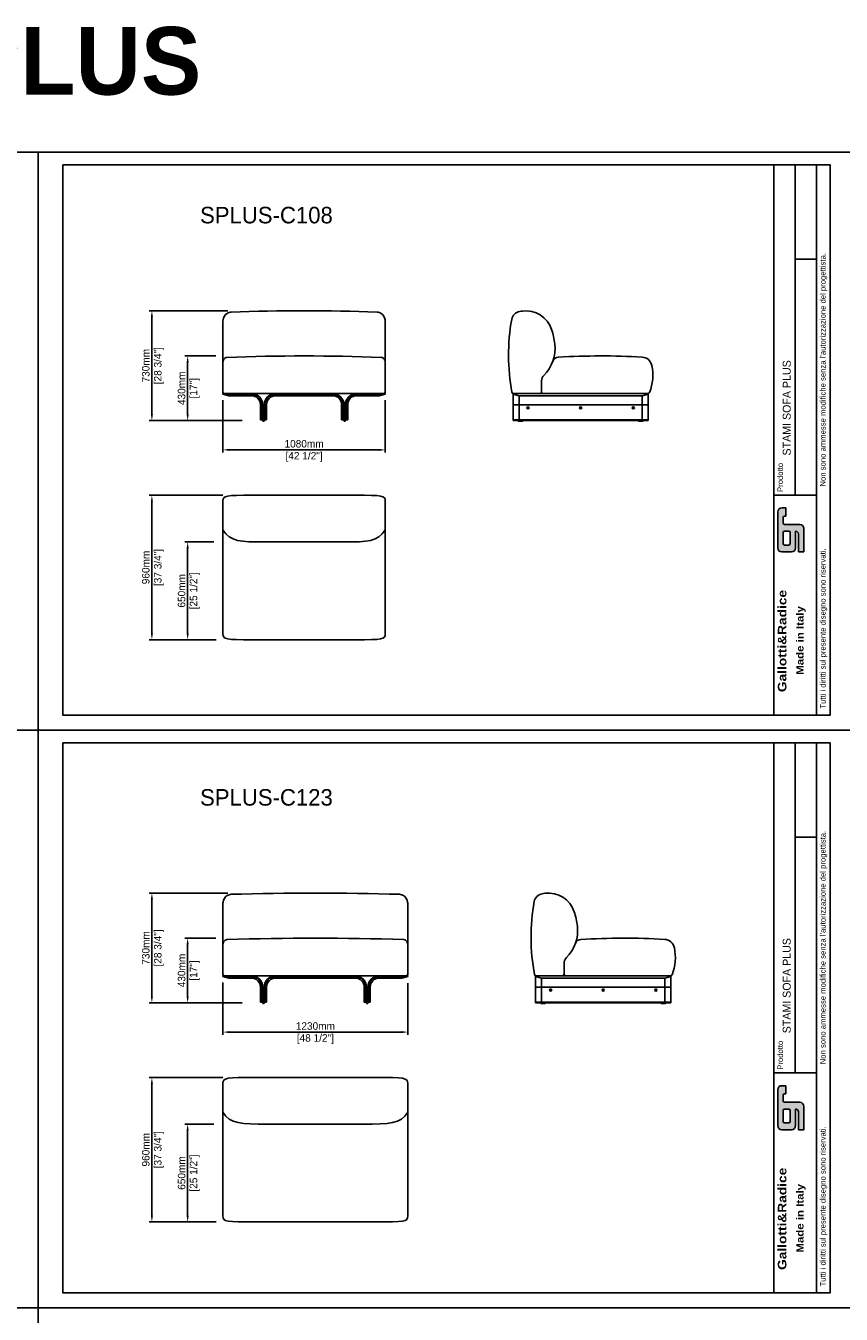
# Model space of a CAD drawing. Header units: millimetres. Extents: x 72 to 27239, y 11 to 18555.
# Tile 4 of 9: x 5422 to 10847, y 9988 to 18555. Entities that reach past the tile are written whole.
import ezdxf

# ---------------------------------------------------------------- set-up
doc = ezdxf.new("R2010")
doc.units = ezdxf.units.MM
doc.header["$LTSCALE"] = 7.5
doc.header["$PDSIZE"] = -1
doc.linetypes.add('SLD-Solid', pattern=[0])
doc.layers.get('Defpoints').update_dxf_attribs({"color": 8})
doc.layers.add('QUOTE', color=7, linetype='Continuous')
doc.styles.get("Standard").update_dxf_attribs({"font": 'GOTHIC.TTF'})
doc.dimstyles.new('Prodotti USA', dxfattribs={"dimtxt": 50, "dimasz": 42, "dimexe": 18, "dimexo": 45, "dimgap": 14, "dimtad": 1, "dimzin": 12, "dimtxsty": 'Standard', "dimcen": 2.5, "dimclrd": 252, "dimclre": 252, "dimclrt": 252, "dimadec": 0, "dimazin": 3, "dimtfac": 1, "dimtmove": 0, "dimatfit": 3, "dimfxl": 1, "dimarcsym": 0})

# ---------------------------------------------------------------- blocks, each defined once
blk = doc.blocks.new('BASE MODULARE - PIEDINO - FRONTE')
for p, q in [((0, 169), (0, 184)), ((190, 184), (0, 184)), ((540, 179), (540, 184))]:
    blk.add_line(p, q)
at = {"color": 7, "linetype": 'SLD-Solid', "lineweight": 25}
for p, q in [((0, 179), (190, 179)), ((350, 184), (540, 184)), ((540, 179), (350, 179)), ((540, 179), (500, 169)), ((190, 169), (0, 169)), ((250, 9), (250, 109)), ((260, 109), (260, 9)), ((265, 109), (265, 4)), ((265, 109), (275, 109)), ((275, 109), (275, 4)), ((280, 109), (280, 9)), ((290, 9), (290, 109)), ((350, 169), (500, 169)), ((260, 9), (250, 9)), ((265, 9), (260, 9)), ((265, 29), (275, 29)), ((265, 4), (275, 4)), ((266, 1), (266, 3.5)), ((273, 0), (267, 0)), ((274, 3.5), (274, 1)), ((275, 9), (290, 9))]:
    blk.add_line(p, q, dxfattribs=at)
at = {"color": 8, "linetype": 'SLD-Solid', "lineweight": 25}
for p, q in [((190, 169), (190, 179)), ((350, 169), (350, 179)), ((250, 109), (260, 109)), ((290, 109), (280, 109))]:
    blk.add_line(p, q, dxfattribs=at)
at = {"color": 7, "linetype": 'SLD-Solid', "lineweight": 25}
for centre, radius, start, end in [((190, 109), 75, 0, 90), ((190, 109), 70, 0, 90), ((350, 109), 75, 90, 180), ((350, 109), 70, 90, 180), ((190, 109), 60, 0, 90), ((350, 109), 60, 90, 180), ((266.5, 3.5), 0.5, 90, 180), ((267, 1), 1, 180, 270), ((273, 1), 1, 270, 0), ((273.5, 3.5), 0.5, 0, 90)]:
    blk.add_arc(centre, radius, start, end, dxfattribs=at)
blk = doc.blocks.new('123 CENTRALE')
for p, q in [((0, 474.2), (0, 10)), ((1230, 474.2), (1230, 10)), ((10, 0), (1220, 0))]:
    blk.add_line(p, q)
for centre, radius, start, end in [((56.1, 491.5), 50, 91.74429, 123.82004), ((615, -17862.9), 18412.9, 88.25571, 91.74429), ((1173.9, 491.5), 50, 56.17996, 88.25571), ((45, 205), 45, 148.94332, 180), ((27.9, 215.3), 25, 91.88953, 148.94332), ((615, -17581.7), 17831.7, 88.11047, 91.88953), ((1202.1, 215.3), 25, 31.05668, 88.11047), ((1185, 205), 45, 0, 31.05668), ((10, 10), 10, 180, 270), ((1220, 10), 10, 270, 0)]:
    blk.add_arc(centre, radius, start, end)
for points in [[(0, 474.2), (0, 479.5), (0.4, 484.5), (1.1, 489.2), (4.1, 508.3), (13.1, 522.9), (28.2, 533)], [(1230, 474.2), (1230, 479.5), (1229.6, 484.5), (1228.9, 489.2), (1225.9, 508.3), (1216.9, 522.9), (1201.8, 533)]]:
    blk.add_open_spline(points, degree=3, knots=[0, 0, 0, 0, 0.1044154, 0.1044154, 0.1044154, 0.5266354, 0.5266354, 0.5266354, 0.5266354])
blk = doc.blocks.new('108 CENTRALE')
for p, q in [((0, 474.2), (0, 10)), ((1080, 474.2), (1080, 10)), ((10, 0), (1070, 0))]:
    blk.add_line(p, q)
for centre, radius, start, end in [((56.1, 491.5), 50, 92.0147, 123.82311), ((540, -13265.8), 13815.8, 87.9853, 92.0147), ((1023.9, 491.5), 50, 56.17689, 87.9853), ((45, 205), 45, 148.94431, 180), ((27.9, 215.3), 25, 92.16625, 148.94431), ((540, -13323.8), 13573.8, 87.83375, 92.16625), ((1052.1, 215.3), 25, 31.05569, 87.83375), ((1035, 205), 45, 0, 31.05569), ((10, 10), 10, 180, 270), ((1070, 10), 10, 270, 0)]:
    blk.add_arc(centre, radius, start, end)
for points in [[(0, 474.2), (0, 479.5), (0.4, 484.5), (1.1, 489.2), (4.1, 508.3), (13.1, 522.9), (28.2, 533)], [(1080, 474.2), (1080, 479.5), (1079.6, 484.5), (1078.9, 489.2), (1075.9, 508.3), (1066.9, 522.9), (1051.8, 533)]]:
    blk.add_open_spline(points, degree=3, knots=[0, 0, 0, 0, 0.1044154, 0.1044154, 0.1044154, 0.5266064, 0.5266064, 0.5266064, 0.5266064])
blk = doc.blocks.new('A$C41b7ccac')
for p, q in [((209.7, 0), (32.9, 0)), ((219.7, 10), (219.7, 84.8))]:
    blk.add_line(p, q)
for centre, radius, start, end in [((85.3, 481.6), 65, 100.1903, 169.74004), ((142.3, 164.7), 387, 97.38532, 100.1903), ((115.7, 370), 180, 18.17427, 97.38532), ((1335.1, 255.4), 1335.1, 169.74004, 190.67404), ((-191.9, 269), 503.7, 6.85919, 18.17427), ((60, 299.3), 250, 314.33792, 6.85919), ((269.7, 84.8), 50, 134.33792, 180), ((32.9, 10), 10, 190.71174, 270), ((209.7, 10), 10, 270, 0)]:
    blk.add_arc(centre, radius, start, end)
blk = doc.blocks.new('A$C73b192aa')
at = {"color": 7, "linetype": 'SLD-Solid', "lineweight": 25}
for p, q in [((30, 109), (30, 184)), ((930, 109), (930, 184)), ((30, 9), (30, 109)), ((930, 9), (930, 109)), ((30, 9), (930, 9)), ((65, 1), (65, 3.5)), ((94, 0), (66, 0)), ((95, 3.5), (95, 1)), ((865, 3.5), (865, 1)), ((866, 0), (894, 0)), ((895, 1), (895, 3.5))]:
    blk.add_line(p, q, dxfattribs=at)
for p, q in [((30, 184), (930, 184)), ((70, 169), (30, 179)), ((930, 179), (890, 169)), ((930, 184), (930, 184)), ((70, 169), (890, 169)), ((123, 89.7), (137, 89.7)), ((123, 88.3), (137, 88.3)), ((473, 89.7), (487, 89.7)), ((473, 88.3), (487, 88.3)), ((823, 89.7), (837, 89.7)), ((823, 88.3), (837, 88.3)), ((30, 9), (30, 4)), ((30, 4), (930, 4)), ((930, 9), (930, 4))]:
    blk.add_line(p, q)
at = {"color": 8, "linetype": 'SLD-Solid', "lineweight": 25}
for p, q in [((70, 109), (30, 109)), ((70, 109), (70, 169)), ((70, 109), (930, 109)), ((70, 9), (70, 109)), ((70, 109), (890, 109)), ((890, 169), (890, 109)), ((930, 109), (890, 109)), ((890, 109), (890, 9))]:
    blk.add_line(p, q, dxfattribs=at)
for centre in [(130, 89), (480, 89), (830, 89)]:
    blk.add_circle(centre, 7)
for centre, radius, start, end in [((613.5, -4325.6), 4759.6, 86.6845, 93.40703), ((333.1, 385.7), 40, 93.40703, 160.31758), ((884.8, 356.2), 70, 11.99647, 86.6845), ((646.7, 305.6), 313.4, 338.4214, 11.99647), ((229.7, 194), 10, 180, 270), ((928.8, 194), 10, 270, 338.4214)]:
    blk.add_arc(centre, radius, start, end)
at = {"color": 7, "linetype": 'SLD-Solid', "lineweight": 25}
for centre, radius, start, end in [((65.5, 3.5), 0.5, 90, 180), ((66, 1), 1, 180, 270), ((94, 1), 1, 270, 0), ((94.5, 3.5), 0.5, 0, 90), ((865.5, 3.5), 0.5, 90, 180), ((866, 1), 1, 180, 270), ((894, 1), 1, 270, 0), ((894.5, 3.5), 0.5, 0, 90)]:
    blk.add_arc(centre, radius, start, end, dxfattribs=at)
blk.add_blockref('A$C41b7ccac', (0, 184))
blk = doc.blocks.new('*D50')
at = {"layer": 'Defpoints', "color": 0, "transparency": 16777216}
for p in [(6811.3, 16659.9), (6261.4, 15929.8), (6902.2, 15929.8)]:
    blk.add_point(p, dxfattribs=at)
at = {"layer": 'QUOTE', "color": 252, "lineweight": -2, "transparency": 16777216}
for p, q in [((6766.3, 16659.9), (6243.4, 16659.9)), ((6261.4, 16617.9), (6261.4, 15971.8)), ((6857.2, 15929.8), (6243.4, 15929.8))]:
    blk.add_line(p, q, dxfattribs=at)
at = {"layer": 'QUOTE', "color": 252, "transparency": 16777216}
for points in [[(6254.4, 16617.9), (6268.4, 16617.9), (6261.4, 16659.9)], [(6254.4, 15971.8), (6268.4, 15971.8), (6261.4, 15929.8)]]:
    blk.add_solid(points, dxfattribs=at)
at = {"layer": 'QUOTE', "color": 252, "lineweight": 5, "transparency": 16777216, "char_height": 50, "attachment_point": 5, "rotation": 90}
for s, insert in [('730mm', (6221.1, 16294.8)), ('[28 3/4"]', (6307.8, 16294.8))]:
    blk.add_mtext(s, dxfattribs=dict(at, insert=insert))
blk = doc.blocks.new('*D51')
at = {"layer": 'Defpoints', "color": 0, "transparency": 16777216}
for p in [(6733.7, 16109.8), (7813.7, 16109.8), (7813.7, 15735.2)]:
    blk.add_point(p, dxfattribs=at)
at = {"layer": 'QUOTE', "color": 252, "lineweight": -2, "transparency": 16777216}
for p, q in [((6733.7, 16064.8), (6733.7, 15717.2)), ((7813.7, 16064.8), (7813.7, 15717.2)), ((6775.7, 15735.2), (7771.7, 15735.2))]:
    blk.add_line(p, q, dxfattribs=at)
at = {"layer": 'QUOTE', "color": 252, "transparency": 16777216}
for points in [[(6775.7, 15742.2), (6775.7, 15728.2), (6733.7, 15735.2)], [(7771.7, 15742.2), (7771.7, 15728.2), (7813.7, 15735.2)]]:
    blk.add_solid(points, dxfattribs=at)
at = {"layer": 'QUOTE', "color": 252, "lineweight": 5, "transparency": 16777216, "char_height": 50, "attachment_point": 5}
for s, insert in [('1080mm', (7273.7, 15775.5)), ('[42 1/2"]', (7273.7, 15688.8))]:
    blk.add_mtext(s, dxfattribs=dict(at, insert=insert))
blk = doc.blocks.new('*D52')
at = {"layer": 'Defpoints', "color": 0, "transparency": 16777216}
for p in [(6732.2, 16359.8), (6499.3, 15929.8), (6907.2, 15929.8)]:
    blk.add_point(p, dxfattribs=at)
at = {"layer": 'QUOTE', "color": 252, "lineweight": -2, "transparency": 16777216}
for p, q in [((6687.2, 16359.8), (6481.3, 16359.8)), ((6499.3, 16317.8), (6499.3, 15971.8)), ((6862.2, 15929.8), (6481.3, 15929.8))]:
    blk.add_line(p, q, dxfattribs=at)
at = {"layer": 'QUOTE', "color": 252, "transparency": 16777216}
for points in [[(6492.3, 16317.8), (6506.3, 16317.8), (6499.3, 16359.8)], [(6492.3, 15971.8), (6506.3, 15971.8), (6499.3, 15929.8)]]:
    blk.add_solid(points, dxfattribs=at)
at = {"layer": 'QUOTE', "color": 252, "lineweight": 5, "transparency": 16777216, "char_height": 50, "attachment_point": 5, "rotation": 90}
for s, insert in [('430mm', (6459.1, 16144.8)), ('[17"]', (6545.7, 16144.8))]:
    blk.add_mtext(s, dxfattribs=dict(at, insert=insert))
blk = doc.blocks.new('*D53')
at = {"layer": 'Defpoints', "color": 0, "transparency": 16777216}
for p in [(6777.2, 15433.2), (6261.4, 14473.2), (6735, 14473.2)]:
    blk.add_point(p, dxfattribs=at)
at = {"layer": 'QUOTE', "color": 252, "lineweight": -2, "transparency": 16777216}
for p, q in [((6732.2, 15433.2), (6243.4, 15433.2)), ((6261.4, 15391.2), (6261.4, 14515.2)), ((6690, 14473.2), (6243.4, 14473.2))]:
    blk.add_line(p, q, dxfattribs=at)
at = {"layer": 'QUOTE', "color": 252, "transparency": 16777216}
for points in [[(6254.4, 15391.2), (6268.4, 15391.2), (6261.4, 15433.2)], [(6254.4, 14515.2), (6268.4, 14515.2), (6261.4, 14473.2)]]:
    blk.add_solid(points, dxfattribs=at)
at = {"layer": 'QUOTE', "color": 252, "lineweight": 5, "transparency": 16777216, "char_height": 50, "attachment_point": 5, "rotation": 90}
for s, insert in [('[37 3/4"]', (6307.8, 14953.2)), ('960mm', (6221.1, 14953.2))]:
    blk.add_mtext(s, dxfattribs=dict(at, insert=insert))
blk = doc.blocks.new('*D54')
at = {"layer": 'Defpoints', "color": 0, "transparency": 16777216}
for p in [(6718.7, 15123.2), (6499.3, 14473.2), (6734.1, 14473.2)]:
    blk.add_point(p, dxfattribs=at)
at = {"layer": 'QUOTE', "color": 252, "lineweight": -2, "transparency": 16777216}
for p, q in [((6673.7, 15123.2), (6481.3, 15123.2)), ((6499.3, 15081.2), (6499.3, 14515.2)), ((6689.1, 14473.2), (6481.3, 14473.2))]:
    blk.add_line(p, q, dxfattribs=at)
at = {"layer": 'QUOTE', "color": 252, "transparency": 16777216}
for points in [[(6492.3, 15081.2), (6506.3, 15081.2), (6499.3, 15123.2)], [(6492.3, 14515.2), (6506.3, 14515.2), (6499.3, 14473.2)]]:
    blk.add_solid(points, dxfattribs=at)
at = {"layer": 'QUOTE', "color": 252, "lineweight": 5, "transparency": 16777216, "char_height": 50, "attachment_point": 5, "rotation": 90}
for s, insert in [('650mm', (6459.1, 14798.2)), ('[25 1/2"]', (6545.7, 14798.2))]:
    blk.add_mtext(s, dxfattribs=dict(at, insert=insert))
blk = doc.blocks.new('*D55')
at = {"layer": 'Defpoints', "color": 0, "transparency": 16777216}
for p in [(6811.3, 12788.6), (6261.4, 12058.6), (6902.2, 12058.6)]:
    blk.add_point(p, dxfattribs=at)
at = {"layer": 'QUOTE', "color": 252, "lineweight": -2, "transparency": 16777216}
for p, q in [((6766.3, 12788.6), (6243.4, 12788.6)), ((6261.4, 12746.6), (6261.4, 12100.6)), ((6857.2, 12058.6), (6243.4, 12058.6))]:
    blk.add_line(p, q, dxfattribs=at)
at = {"layer": 'QUOTE', "color": 252, "transparency": 16777216}
for points in [[(6254.4, 12746.6), (6268.4, 12746.6), (6261.4, 12788.6)], [(6254.4, 12100.6), (6268.4, 12100.6), (6261.4, 12058.6)]]:
    blk.add_solid(points, dxfattribs=at)
at = {"layer": 'QUOTE', "color": 252, "lineweight": 5, "transparency": 16777216, "char_height": 50, "attachment_point": 5, "rotation": 90}
for s, insert in [('730mm', (6221.1, 12423.6)), ('[28 3/4"]', (6307.8, 12423.6))]:
    blk.add_mtext(s, dxfattribs=dict(at, insert=insert))
blk = doc.blocks.new('*D56')
at = {"layer": 'Defpoints', "color": 0, "transparency": 16777216}
for p in [(6733.7, 12238.6), (7963.7, 12233.6), (7963.7, 11864)]:
    blk.add_point(p, dxfattribs=at)
at = {"layer": 'QUOTE', "color": 252, "lineweight": -2, "transparency": 16777216}
for p, q in [((6733.7, 12193.6), (6733.7, 11846)), ((7963.7, 12188.6), (7963.7, 11846)), ((6775.7, 11864), (7921.7, 11864))]:
    blk.add_line(p, q, dxfattribs=at)
at = {"layer": 'QUOTE', "color": 252, "transparency": 16777216}
for points in [[(6775.7, 11871), (6775.7, 11857), (6733.7, 11864)], [(7921.7, 11871), (7921.7, 11857), (7963.7, 11864)]]:
    blk.add_solid(points, dxfattribs=at)
at = {"layer": 'QUOTE', "color": 252, "lineweight": 5, "transparency": 16777216, "char_height": 50, "attachment_point": 5}
for s, insert in [('1230mm', (7348.7, 11904.2)), ('[48 1/2"]', (7348.7, 11817.6))]:
    blk.add_mtext(s, dxfattribs=dict(at, insert=insert))
blk = doc.blocks.new('*D57')
at = {"layer": 'Defpoints', "color": 0, "transparency": 16777216}
for p in [(6732.2, 12488.6), (6499.3, 12058.6), (6907.2, 12058.6)]:
    blk.add_point(p, dxfattribs=at)
at = {"layer": 'QUOTE', "color": 252, "lineweight": -2, "transparency": 16777216}
for p, q in [((6687.2, 12488.6), (6481.3, 12488.6)), ((6499.3, 12446.6), (6499.3, 12100.6)), ((6862.2, 12058.6), (6481.3, 12058.6))]:
    blk.add_line(p, q, dxfattribs=at)
at = {"layer": 'QUOTE', "color": 252, "transparency": 16777216}
for points in [[(6492.3, 12446.6), (6506.3, 12446.6), (6499.3, 12488.6)], [(6492.3, 12100.6), (6506.3, 12100.6), (6499.3, 12058.6)]]:
    blk.add_solid(points, dxfattribs=at)
at = {"layer": 'QUOTE', "color": 252, "lineweight": 5, "transparency": 16777216, "char_height": 50, "attachment_point": 5, "rotation": 90}
for s, insert in [('430mm', (6459.1, 12273.6)), ('[17"]', (6545.7, 12273.6))]:
    blk.add_mtext(s, dxfattribs=dict(at, insert=insert))
blk = doc.blocks.new('*D58')
at = {"layer": 'Defpoints', "color": 0, "transparency": 16777216}
for p in [(6777.2, 11561.9), (6261.4, 10601.9), (6735, 10601.9)]:
    blk.add_point(p, dxfattribs=at)
at = {"layer": 'QUOTE', "color": 252, "lineweight": -2, "transparency": 16777216}
for p, q in [((6732.2, 11561.9), (6243.4, 11561.9)), ((6261.4, 11519.9), (6261.4, 10643.9)), ((6690, 10601.9), (6243.4, 10601.9))]:
    blk.add_line(p, q, dxfattribs=at)
at = {"layer": 'QUOTE', "color": 252, "transparency": 16777216}
for points in [[(6254.4, 11519.9), (6268.4, 11519.9), (6261.4, 11561.9)], [(6254.4, 10643.9), (6268.4, 10643.9), (6261.4, 10601.9)]]:
    blk.add_solid(points, dxfattribs=at)
at = {"layer": 'QUOTE', "color": 252, "lineweight": 5, "transparency": 16777216, "char_height": 50, "attachment_point": 5, "rotation": 90}
for s, insert in [('960mm', (6221.1, 11081.9)), ('[37 3/4"]', (6307.8, 11081.9))]:
    blk.add_mtext(s, dxfattribs=dict(at, insert=insert))
blk = doc.blocks.new('*D59')
at = {"layer": 'Defpoints', "color": 0, "transparency": 16777216}
for p in [(6718.7, 11251.9), (6499.3, 10601.9), (6734.1, 10601.9)]:
    blk.add_point(p, dxfattribs=at)
at = {"layer": 'QUOTE', "color": 252, "lineweight": -2, "transparency": 16777216}
for p, q in [((6673.7, 11251.9), (6481.3, 11251.9)), ((6499.3, 11209.9), (6499.3, 10643.9)), ((6689.1, 10601.9), (6481.3, 10601.9))]:
    blk.add_line(p, q, dxfattribs=at)
at = {"layer": 'QUOTE', "color": 252, "transparency": 16777216}
for points in [[(6492.3, 11209.9), (6506.3, 11209.9), (6499.3, 11251.9)], [(6492.3, 10643.9), (6506.3, 10643.9), (6499.3, 10601.9)]]:
    blk.add_solid(points, dxfattribs=at)
at = {"layer": 'QUOTE', "color": 252, "lineweight": 5, "transparency": 16777216, "char_height": 50, "attachment_point": 5, "rotation": 90}
for s, insert in [('[25 1/2"]', (6545.7, 10926.9)), ('650mm', (6459.1, 10926.9))]:
    blk.add_mtext(s, dxfattribs=dict(at, insert=insert))
blk = doc.blocks.new('C108')
for p, q in [((0, 930), (0.6, 930)), ((0, 40), (0, 930)), ((1079.4, 930), (1080, 930)), ((1080, 30), (1080, 930)), ((1080, 40), (1080, 920)), ((0, 30), (0.6, 30)), ((1079.4, 30), (1080, 30))]:
    blk.add_line(p, q)
for points in [[(0, 920), (0, 960), (40, 960), (1040, 960), (1080, 960), (1080, 920)], [(0, 730), (50, 650), (190, 650), (890, 650), (1030, 650), (1080, 730)], [(0, 40), (0, 0), (40, 0), (1040, 0), (1080, 0), (1080, 40)]]:
    blk.add_open_spline(points, degree=3)
blk = doc.blocks.new('C123')
for p, q in [((0, 930), (0.6, 930)), ((0, 40), (0, 930)), ((1229.4, 930), (1230, 930)), ((1230, 40), (1230, 920)), ((0, 30), (0.6, 30)), ((1229.4, 30), (1230, 30))]:
    blk.add_line(p, q)
for points in [[(0, 920), (0, 960), (40, 960), (1190, 960), (1230, 960), (1230, 920)], [(0, 730), (50, 650), (190, 650), (1040, 650), (1180, 650), (1230, 730)], [(0, 40), (0, 0), (40, 0), (1190, 0), (1230, 0), (1230, 40)]]:
    blk.add_open_spline(points, degree=3)

msp = doc.modelspace()

# ---------------------------------------------------------------- hatches: boundary and pattern name
h = msp.add_hatch(color=256)
h.paths.add_polyline_path([(10469.881, 15239.874, -0.41421356), (10460.734, 15249.022), (10460.734, 15285.61, -0.41421356), (10469.881, 15294.757), (10479.028, 15294.757), (10479.028, 15349.64), (10451.587, 15349.64, 0.41421356), (10424.146, 15322.198), (10424.146, 15084.373, 0.41421356), (10451.587, 15056.932), (10515.617, 15056.932, 0.41421356), (10543.058, 15084.373), (10543.058, 15194.139, -0.41421356), (10561.352, 15175.845), (10561.352, 15056.932), (10597.941, 15056.932), (10597.941, 15212.433, 0.41421356), (10570.5, 15239.874)])
h.paths.add_polyline_path([(10497.323, 15194.139, -0.41421356), (10506.47, 15184.992), (10506.47, 15111.815, -0.41421356), (10497.323, 15102.668), (10469.881, 15102.668, -0.41421356), (10460.734, 15111.815), (10460.734, 15184.992, -0.41421356), (10469.881, 15194.139)], flags=16)
h = msp.add_hatch(color=256)
h.paths.add_polyline_path([(10469.881, 11398.085, -0.41421356), (10460.734, 11407.232), (10460.734, 11443.82, -0.41421356), (10469.881, 11452.968), (10479.028, 11452.968), (10479.028, 11507.85), (10451.587, 11507.85, 0.41421356), (10424.146, 11480.409), (10424.146, 11242.584, 0.41421356), (10451.587, 11215.142), (10515.617, 11215.142, 0.41421356), (10543.058, 11242.584), (10543.058, 11352.349, -0.41421356), (10561.352, 11334.055), (10561.352, 11215.142), (10597.941, 11215.142), (10597.941, 11370.643, 0.41421356), (10570.5, 11398.085)])
h.paths.add_polyline_path([(10497.323, 11352.349, -0.41421356), (10506.47, 11343.202), (10506.47, 11270.025, -0.41421356), (10497.323, 11260.878), (10469.881, 11260.878, -0.41421356), (10460.734, 11270.025), (10460.734, 11343.202, -0.41421356), (10469.881, 11352.349)], flags=16)

# ---------------------------------------------------------------- linework, layer by layer
for p, q in [((10397.796, 17629.433), (10397.796, 15434.124)), ((10539.576, 17629.433), (10539.576, 15434.124)), ((10681.356, 15434.124), (10681.356, 17629.433)), ((10539.576, 17002.567), (10681.356, 17002.567)), ((10397.796, 15434.124), (10397.796, 13971.189)), ((10397.796, 15434.124), (10681.356, 15434.124)), ((10681.356, 13971.189), (10681.356, 15434.124)), ((10451.587, 15349.64), (10479.028, 15349.64)), ((10479.028, 15294.757), (10479.028, 15349.64)), ((10424.146, 15084.373), (10424.146, 15322.198)), ((10460.734, 15249.022), (10460.734, 15285.61)), ((10479.028, 15294.757), (10469.881, 15294.757)), ((10460.734, 15111.815), (10460.734, 15184.992)), ((10469.881, 15239.874), (10570.5, 15239.874)), ((10469.881, 15194.139), (10497.323, 15194.139)), ((10506.47, 15111.815), (10506.47, 15184.992)), ((10543.058, 15084.373), (10543.058, 15194.139)), ((10561.352, 15175.845), (10561.352, 15056.932)), ((10597.941, 15212.433), (10597.941, 15056.932)), ((10497.323, 15102.668), (10469.881, 15102.668)), ((10515.617, 15056.932), (10451.587, 15056.932)), ((10561.352, 15056.932), (10597.941, 15056.932)), ((10397.796, 13787.643), (10397.796, 11592.335)), ((10539.576, 13787.643), (10539.576, 11592.335)), ((10681.356, 11592.335), (10681.356, 13787.643)), ((10539.576, 13160.777), (10681.356, 13160.777)), ((7273.68, 12233.57), (7423.68, 12233.57)), ((10397.796, 11592.335), (10397.796, 10129.4)), ((10397.796, 11592.335), (10681.356, 11592.335)), ((10681.356, 10129.4), (10681.356, 11592.335)), ((10424.146, 11242.584), (10424.146, 11480.409)), ((10451.587, 11507.85), (10479.028, 11507.85)), ((10479.028, 11452.968), (10479.028, 11507.85)), ((10460.734, 11407.232), (10460.734, 11443.82)), ((10479.028, 11452.968), (10469.881, 11452.968)), ((10469.881, 11398.085), (10570.5, 11398.085)), ((10460.734, 11270.025), (10460.734, 11343.202)), ((10469.881, 11352.349), (10497.323, 11352.349)), ((10506.47, 11270.025), (10506.47, 11343.202)), ((10543.058, 11242.584), (10543.058, 11352.349)), ((10561.352, 11334.055), (10561.352, 11215.142)), ((10597.941, 11370.643), (10597.941, 11215.142)), ((10497.323, 11260.878), (10469.881, 11260.878)), ((10515.617, 11215.142), (10451.587, 11215.142)), ((10561.352, 11215.142), (10597.941, 11215.142))]:
    msp.add_line(p, q)
for points in [[(5670.153, 17629.433), (10772.827, 17629.433), (10772.827, 13971.189), (5670.153, 13971.189)], [(5670.153, 13787.643), (10772.827, 13787.643), (10772.827, 10129.4), (5670.153, 10129.4)], [(7273.68, 12238.57), (7423.68, 12238.57), (7423.68, 12223.57), (7273.68, 12223.57)]]:
    msp.add_lwpolyline(points, close=True)
for centre, radius, start, end in [((10451.587, 15322.198), 27.441, 90, 180), ((10469.881, 15285.61), 9.147, 90, 180), ((10469.881, 15249.022), 9.147, 180, 270), ((10469.881, 15184.992), 9.147, 90, 180), ((10497.323, 15184.992), 9.147, 0, 90), ((10543.058, 15175.845), 18.294, 0, 90), ((10570.5, 15212.433), 27.441, 0, 90), ((10451.587, 15084.373), 27.441, 180, 270), ((10469.881, 15111.815), 9.147, 180, 270), ((10497.323, 15111.815), 9.147, 270, 0), ((10515.617, 15084.373), 27.441, 270, 0), ((10451.587, 11480.409), 27.441, 90, 180), ((10469.881, 11443.82), 9.147, 90, 180), ((10469.881, 11407.232), 9.147, 180, 270), ((10570.5, 11370.643), 27.441, 0, 90), ((10469.881, 11343.202), 9.147, 90, 180), ((10497.323, 11343.202), 9.147, 0, 90), ((10543.058, 11334.055), 18.294, 0, 90), ((10451.587, 11242.584), 27.441, 180, 270), ((10469.881, 11270.025), 9.147, 180, 270), ((10497.323, 11270.025), 9.147, 270, 0), ((10515.617, 11242.584), 27.441, 270, 0)]:
    msp.add_arc(centre, radius, start, end)
at = {"layer": 'Defpoints'}
for points in [[(5505.505, 13872.253), (5505.505, 17714.042), (72.117, 17714.042), (72.117, 13872.253)], [(10938.893, 13872.253), (10938.893, 17714.042), (5505.505, 17714.042), (5505.505, 13872.253)], [(5505.505, 10030.463), (5505.505, 13872.253), (72.117, 13872.253), (72.117, 10030.463)], [(10938.893, 10030.463), (10938.893, 13872.253), (5505.505, 13872.253), (5505.505, 10030.463)], [(5505.505, 6188.673), (5505.505, 10030.463), (72.117, 10030.463), (72.117, 6188.673)], [(10938.893, 6188.673), (10938.893, 10030.463), (5505.505, 10030.463), (5505.505, 6188.673)]]:
    msp.add_lwpolyline(points, close=True, dxfattribs=at)

# ---------------------------------------------------------------- block references
for name, p in [('108 CENTRALE', (6733.68, 16109.848)), ('A$C73b192aa', (8633.368, 15925.848)), ('BASE MODULARE - PIEDINO - FRONTE', (7273.68, 15925.848)), ('123 CENTRALE', (6733.68, 12238.57)), ('A$C73b192aa', (8783.368, 12054.57)), ('BASE MODULARE - PIEDINO - FRONTE', (7423.68, 12054.57))]:
    msp.add_blockref(name, p)
at = {"xscale": -1}
for p in [(7273.68, 15925.848), (7273.68, 12054.57)]:
    msp.add_blockref('BASE MODULARE - PIEDINO - FRONTE', p, dxfattribs=at)
at = {"layer": 'QUOTE'}
for name, p in [('C108', (6733.683, 14473.174)), ('C123', (6733.683, 10601.896))]:
    msp.add_blockref(name, p, dxfattribs=at)

# ---------------------------------------------------------------- texts
at = {"color": 5, "insert": (1106.824, 18547.062), "char_height": 450, "attachment_point": 1}
msp.add_mtext_dynamic_manual_height_columns('{\\fCENTURY GOTHIC|b1|i0|c0|p34;STAMI SOFA PLUS}', width=6256.51538, gutter_width=131.25, heights=[0], dxfattribs=at)
at = {"char_height": 110, "attachment_point": 1}
for s, insert in [('SPLUS-C108', (6581.793, 17351.099)), ('SPLUS-C123', (6581.793, 13479.821))]:
    msp.add_mtext_dynamic_manual_height_columns(s, width=999.6428, gutter_width=131.25, heights=[115.534], dxfattribs=dict(at, insert=insert))
at = {"attachment_point": 1, "rotation": 90}
for s, insert, char_height, width in [("{\\fArial|b0|i0|c0|p34;Tutti i diritti sul presente disegno sono riservati.                             Non sono ammesse modifiche senza l'autorizzazione del progettista.}  ", (10705.774, 14014.589), 36.588472, 3614.84408), ('STAMI SOFA PLUS', (10457.551, 15697.875), 52.93471, 1940.71273), ('{\\fArial|b0|i0|c0|p34;Prodotto}', (10422.004, 15455.168), 36.58847, 199.33544), ('{\\fArial Black|b0|i0|c0|p34;Gallotti&Radice}', (10424.806, 14124.58), 57.07802, 831.47486), ('{\\fArial Black|b0|i0|c0|p34;Made in Italy}', (10548.206, 14239.751), 47.56501, 488.55108), ("{\\fArial|b0|i0|c0|p34;Tutti i diritti sul presente disegno sono riservati.                             Non sono ammesse modifiche senza l'autorizzazione del progettista.}  ", (10705.774, 10172.8), 36.588472, 3614.84408), ('STAMI SOFA PLUS', (10457.551, 11856.086), 52.93471, 1940.71273), ('{\\fArial|b0|i0|c0|p34;Prodotto}', (10422.004, 11613.379), 36.58847, 199.33544), ('{\\fArial Black|b0|i0|c0|p34;Gallotti&Radice}', (10424.806, 10282.791), 57.07802, 831.47486), ('{\\fArial Black|b0|i0|c0|p34;Made in Italy}', (10548.206, 10397.961), 47.56501, 488.55108)]:
    msp.add_mtext(s, dxfattribs=dict(at, insert=insert, char_height=char_height, width=width))

# ---------------------------------------------------------------- dimensions: what is measured, and where the dimension line sits
at = {"layer": 'QUOTE', "lineweight": 5}
for base, p1, p2, picture, middle in [((6261.362, 15929.848), (6811.301, 16659.852), (6902.165, 15929.848), '*D50', (6261.362, 16294.85)), ((6499.337, 15929.848), (6732.165, 16359.848), (6907.165, 15929.848), '*D52', (6499.337, 16144.848)), ((6261.362, 14473.174), (6777.156, 15433.174), (6735.028, 14473.174), '*D53', (6261.362, 14953.174)), ((6499.337, 14473.174), (6718.683, 15123.174), (6734.143, 14473.174), '*D54', (6499.337, 14798.174)), ((6261.362, 12058.57), (6811.301, 12788.574), (6902.165, 12058.57), '*D55', (6261.362, 12423.572)), ((6499.337, 12058.57), (6732.165, 12488.57), (6907.165, 12058.57), '*D57', (6499.337, 12273.57)), ((6261.362, 10601.896), (6777.156, 11561.896), (6735.028, 10601.896), '*D58', (6261.362, 11081.896)), ((6499.337, 10601.896), (6718.683, 11251.896), (6734.143, 10601.896), '*D59', (6499.337, 10926.896))]:
    dim = msp.add_linear_dim(base=base, p1=p1, p2=p2, angle=90, dimstyle='Prodotti USA', override={"dimpost": 'mm\\X'}, dxfattribs=at)
    dim.commit()
    dim.dimension.update_dxf_attribs({"geometry": picture, "text_midpoint": middle})
for base, p1, p2, picture, middle in [((7813.68, 15735.23), (6733.68, 16109.848), (7813.68, 16109.848), '*D51', (7273.68, 15735.23)), ((7963.68, 11863.952), (6733.68, 12238.57), (7963.68, 12233.57), '*D56', (7348.68, 11863.952))]:
    dim = msp.add_linear_dim(base=base, p1=p1, p2=p2, dimstyle='Prodotti USA', override={"dimpost": 'mm\\X'}, dxfattribs=at)
    dim.commit()
    dim.dimension.update_dxf_attribs({"geometry": picture, "text_midpoint": middle})

doc.saveas('drawing.dxf')
